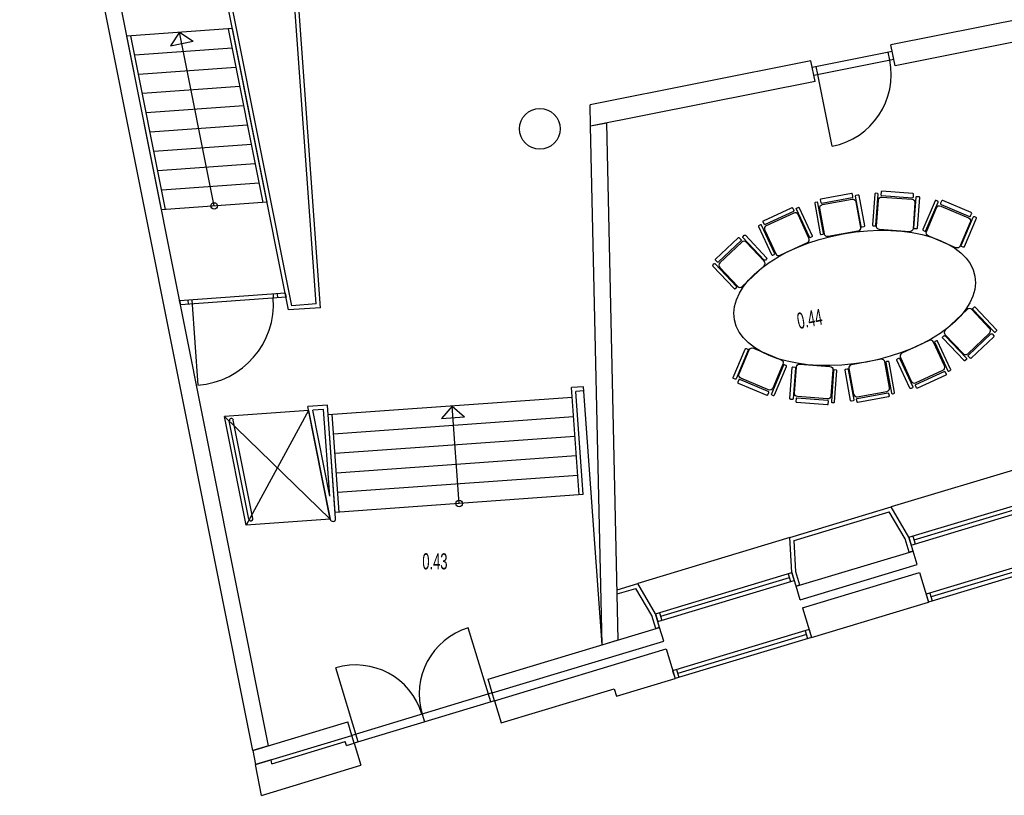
# Model space of a CAD drawing. Header units: millimetres. Extents: x -391 to 65307, y -49674 to 2290.
# Tile 1 of 21: x 2090 to 14179, y -49674 to -40144. Entities that reach past the tile are written whole.
import ezdxf
from ezdxf.enums import TextEntityAlignment as Align

# ---------------------------------------------------------------- set-up
doc = ezdxf.new("R2010")
doc.units = ezdxf.units.MM
doc.header["$LTSCALE"] = 200
doc.header["$MEASUREMENT"] = 0
doc.layers.get('0').update_dxf_attribs({"color": 8, "linetype": 'CONTINUOUS'})
for name, color, linetype in [('furniture', 8, 'CONTINUOUS'), ('IMPORT_KELDER', 8, 'CONTINUOUS'), ('IMPORTED_BG', 8, 'CONTINUOUS')]:
    doc.layers.add(name, color=color, linetype=linetype)
doc.styles.get("Standard").update_dxf_attribs({"font": 'txt', "width": 0.6})

# ---------------------------------------------------------------- blocks, each defined once
blk = doc.blocks.new('A$C35C41DE1')
for points in [[(-225, -360), (-225, -40, -0.414214), (-185, 0), (185, 0, -0.414214), (225, -40), (225, -360, -0.414214), (185, -400), (-185, -400, -0.414214)], [(-235, -50), (-235, -430, -0.414214), (-245, -440), (-265, -440, -0.414214), (-275, -430), (-275, -50, -0.414214), (-265, -40), (-245, -40, -0.414214)], [(235, -50), (235, -430, 0.414214), (245, -440), (265, -440, 0.414214), (275, -430), (275, -50, 0.414214), (265, -40), (245, -40, 0.414214)], [(-200, -430), (-200, -460, 0.414214), (-190, -470), (190, -470, 0.414214), (200, -460), (200, -430, 0.414214), (190, -420), (-190, -420, 0.414214)]]:
    blk.add_lwpolyline(points, format="xyb", close=True)

msp = doc.modelspace()

# ---------------------------------------------------------------- linework, layer by layer
at = {"layer": 'furniture'}
msp.add_ellipse((12342, -43563), major_axis=(1476, 268), ratio=0.533333, dxfattribs=at)
at = {"layer": 'IMPORT_KELDER', "linetype": 'Continuous'}
for p, q in [((11821, -40728), (12802, -40533)), ((12772, -40641), (12753, -40543)), ((12821, -40631), (12802, -40533)), ((11841, -40826), (11821, -40728)), ((11841, -40826), (12821, -40631)), ((11890, -40817), (11870, -40719)), ((12065, -41699), (11890, -40817))]:
    msp.add_line(p, q, dxfattribs=at)
msp.add_arc((11890, -40817), 900, 281.2476, 11.2476, dxfattribs=at)
at = {"layer": 'IMPORTED_BG', "linetype": 'Continuous'}
for p, q in [((4951, -49122), (2090, -34775)), ((5144, -49064), (2292, -34760)), ((5783, -43683), (5200, -35554)), ((18123, -39394), (12786, -40455)), ((18173, -39649), (12837, -40710)), ((5729, -43637), (5460, -39878)), ((5392, -43711), (4659, -40036)), ((5432, -43658), (4708, -40027)), ((4702, -40252), (3405, -40345)), ((5128, -42387), (4702, -40252)), ((3831, -42480), (3405, -40345)), ((3881, -42476), (3455, -40341)), ((4054, -40298), (3942, -40465)), ((4054, -40298), (4221, -40410)), ((4479, -42433), (4054, -40298)), ((5078, -42391), (4652, -40256)), ((4699, -40493), (3503, -40579)), ((3942, -40465), (4221, -40410)), ((12837, -40710), (12786, -40455)), ((4746, -40730), (3550, -40816)), ((11805, -40650), (9093, -41189)), ((11856, -40905), (11805, -40650)), ((4794, -40967), (3597, -41053)), ((11856, -40905), (9099, -41453)), ((4841, -41204), (3645, -41290)), ((9099, -41453), (9093, -41189)), ((4888, -41442), (3692, -41527)), ((9298, -41414), (9099, -41453)), ((9241, -47825), (9099, -41453)), ((9439, -47765), (9298, -41414)), ((4936, -41679), (3739, -41765)), ((4983, -41916), (3787, -42002)), ((5030, -42153), (3834, -42239)), ((5128, -42387), (3831, -42480)), ((5350, -43504), (4054, -43597)), ((5201, -43515), (5204, -43564)), ((5251, -43511), (5254, -43561)), ((5350, -43504), (5354, -43554)), ((5350, -43504), (5360, -43553)), ((4064, -43646), (4054, -43597)), ((4064, -43646), (4060, -43596)), ((5360, -43553), (4064, -43646)), ((4153, -43590), (4157, -43640)), ((4203, -43586), (4279, -44633)), ((5729, -43637), (5432, -43658)), ((5783, -43683), (5392, -43711)), ((9013, -44655), (8864, -44665)), ((8958, -45982), (8864, -44665)), ((9017, -44704), (8917, -44712)), ((9008, -45978), (8917, -44712)), ((9241, -47825), (9013, -44655)), ((8872, -44785), (5877, -45000)), ((5638, -44947), (4603, -45021)), ((5638, -44947), (4869, -46355)), ((5869, -44880), (5628, -44898)), ((5904, -46280), (5628, -44898)), ((5638, -44947), (5904, -46280)), ((5822, -44934), (5689, -44943)), ((5899, -45998), (5689, -44943)), ((5899, -45998), (5822, -44934)), ((5969, -46272), (5869, -44880)), ((7400, -44891), (7268, -45043)), ((7486, -46088), (7400, -44891)), ((7400, -44891), (7551, -45022)), ((5904, -46280), (4603, -45021)), ((4869, -46355), (4603, -45021)), ((4905, -46282), (4664, -45074)), ((4954, -46272), (4713, -45064)), ((5963, -46197), (5877, -45000)), ((6013, -46193), (5927, -44996)), ((8889, -45024), (5944, -45236)), ((7268, -45043), (7551, -45022)), ((8907, -45264), (5962, -45475)), ((8924, -45503), (5979, -45715)), ((14657, -45567), (12790, -46131)), ((8941, -45743), (5996, -45954)), ((9008, -45978), (5963, -46197)), ((13007, -46504), (14682, -45998)), ((11546, -46507), (12790, -46131)), ((13007, -46504), (12790, -46131)), ((13036, -46600), (14711, -46094)), ((14649, -46060), (13070, -46538)), ((5904, -46280), (4869, -46355)), ((11598, -46544), (12767, -46190)), ((12961, -46524), (12767, -46190)), ((11546, -46507), (9679, -47071)), ((11571, -46938), (11546, -46507)), ((13010, -46686), (12961, -46524)), ((13007, -46504), (13036, -46600)), ((13058, -46672), (13007, -46504)), ((13055, -46490), (13084, -46585)), ((11621, -46929), (11598, -46544)), ((11622, -47106), (13058, -46672)), ((13058, -46672), (13010, -46686)), ((13109, -46839), (13058, -46672)), ((14894, -46697), (13218, -47203)), ((14860, -46759), (13281, -47236)), ((11673, -47273), (13109, -46839)), ((14923, -46792), (13247, -47299)), ((9896, -47444), (11571, -46938)), ((11538, -47000), (9959, -47478)), ((11524, -46953), (11552, -47048)), ((11571, -46938), (11600, -47034)), ((11622, -47106), (11571, -46938)), ((11670, -47091), (11621, -46929)), ((11702, -47369), (13137, -46935)), ((13137, -46935), (13247, -47299)), ((9426, -47148), (9679, -47071)), ((9427, -47200), (9656, -47131)), ((9850, -47465), (9656, -47131)), ((9896, -47444), (9679, -47071)), ((9925, -47540), (11600, -47034)), ((11670, -47091), (11622, -47106)), ((11673, -47273), (11622, -47106)), ((13218, -47203), (13247, -47299)), ((13266, -47189), (13295, -47284)), ((11702, -47369), (11812, -47733)), ((11812, -47733), (13247, -47299)), ((9899, -47626), (9850, -47465)), ((9896, -47444), (9925, -47540)), ((9947, -47612), (9896, -47444)), ((9944, -47430), (9973, -47526)), ((7873, -48526), (7598, -47617)), ((7841, -48248), (9947, -47612)), ((9947, -47612), (9899, -47626)), ((9998, -47779), (9947, -47612)), ((11783, -47637), (10107, -48143)), ((11812, -47733), (10136, -48239)), ((11749, -47699), (10170, -48177)), ((11735, -47651), (11764, -47747)), ((11783, -47637), (11812, -47733)), ((7892, -48416), (9998, -47779)), ((9241, -47825), (9439, -47765)), ((7921, -48512), (10026, -47875)), ((10026, -47875), (10136, -48239)), ((6245, -49018), (5971, -48109)), ((10107, -48143), (10136, -48239)), ((10155, -48129), (10184, -48224)), ((7892, -48416), (7841, -48248)), ((9418, -48456), (10136, -48239)), ((7892, -48416), (6169, -48937)), ((7921, -48512), (7892, -48416)), ((8003, -48784), (9391, -48365)), ((9391, -48365), (9418, -48456)), ((7921, -48512), (6198, -49032)), ((7921, -48512), (8003, -48784)), ((7030, -48676), (7059, -48772)), ((4951, -49122), (6118, -48769)), ((6169, -48937), (6118, -48769)), ((4986, -49294), (6169, -48937)), ((6198, -49032), (6169, -48937)), ((5144, -49064), (4951, -49122)), ((5188, -49285), (6087, -49013)), ((6102, -49061), (6087, -49013)), ((6102, -49061), (6198, -49032)), ((6198, -49032), (6280, -49305)), ((4951, -49122), (4986, -49294)), ((5178, -49236), (4986, -49294)), ((5061, -49674), (4986, -49294)), ((5061, -49674), (6280, -49305)), ((5188, -49285), (5178, -49236))]:
    msp.add_line(p, q, dxfattribs=at)
for centre, radius in [((8476, -41485), 250), ((4479, -42433), 40), ((7486, -46088), 40)]:
    msp.add_circle(centre, radius, dxfattribs=at)
for centre, radius, start, end in [((4207, -43636), 1000, 274.1042, 4.1042), ((4689, -45069), 25, 11.283, 191.283), ((4930, -46277), 25, 191.283, 11.283), ((5936, -46276), 32.5, 187.6913, 7.6913), ((7844, -48430), 850, 106.8164, 196.8164), ((6216, -48922), 850, 16.8166, 106.8166)]:
    msp.add_arc(centre, radius, start, end, dxfattribs=at)

# ---------------------------------------------------------------- block references
at = {"layer": 'furniture', "extrusion": (0, 0, -1), "xscale": -1, "zscale": -1}
for p, rotation in [((-12199, -42776), 169.7131756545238), ((-12831, -42736), 184.2571752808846), ((-13414, -42874), 202.9307500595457), ((-11270, -44252), 22.93075005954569), ((-11853, -44390), 4.257175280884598)]:
    msp.add_blockref('A$C35C41DE1', p, dxfattribs=dict(at, rotation=rotation))
at = {"layer": 'furniture', "extrusion": (0, 0, -1), "zscale": -1}
for p, rotation in [((-11593, -42961), 155.1691760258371), ((-11096, -43295), 136.4956012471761), ((-13588, -43831), 316.495601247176), ((-13090, -44165), 335.1691760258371), ((-12485, -44350), 349.7131756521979)]:
    msp.add_blockref('A$C35C41DE1', p, dxfattribs=dict(at, rotation=rotation))

# ---------------------------------------------------------------- texts
at = {"layer": 'IMPORTED_BG', "linetype": 'Continuous', "width": 0.6}
msp.add_text('0.44', height=197.6, rotation=10.5686, dxfattribs=at).set_placement((11619, -43751), align=Align.TOP_LEFT)
msp.add_text('0.43', height=197.6, dxfattribs=at).set_placement((7034, -46700), align=Align.TOP_LEFT)

doc.saveas('drawing.dxf')
